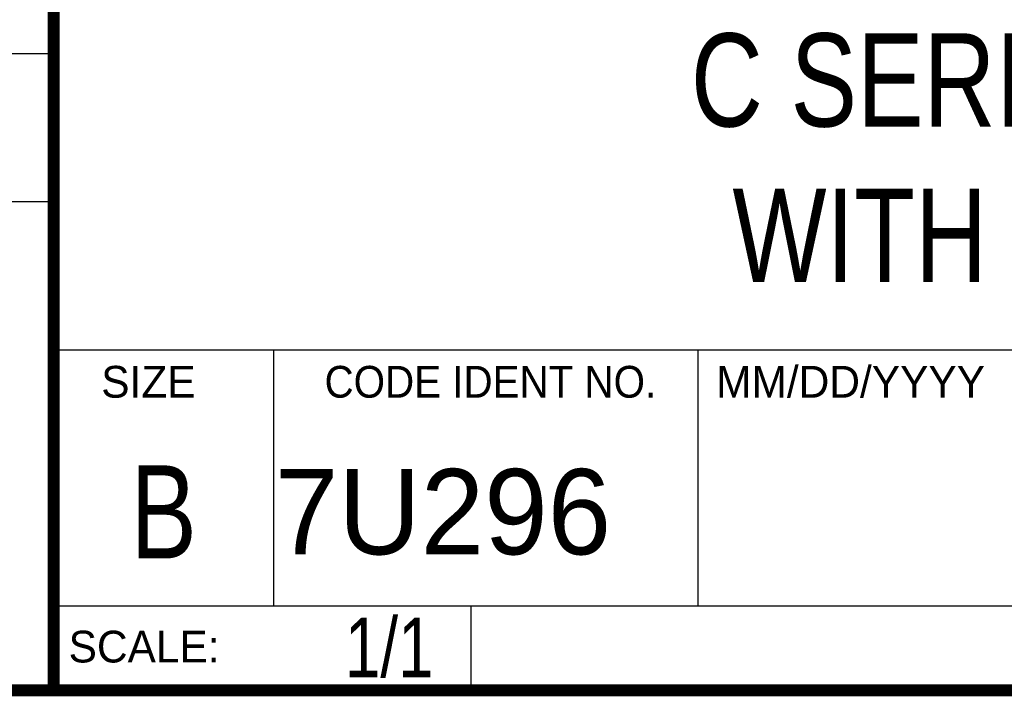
# Model space of a CAD drawing. Header units: inches. Extents: x 0.2 to 16.8, y 0.1 to 10.8.
# Tile 14 of 25: x 13 to 14.7, y 0.2 to 1.4. Entities that reach past the tile are written whole.
import ezdxf
from ezdxf.enums import TextEntityAlignment as Align

# ---------------------------------------------------------------- set-up
doc = ezdxf.new("R2010")
doc.units = ezdxf.units.IN
doc.header["$LTSCALE"] = 0.935
doc.header["$MEASUREMENT"] = 0
doc.layers.get('0').update_dxf_attribs({"linetype": 'CONTINUOUS'})
doc.styles.get("Standard").update_dxf_attribs({"font": 'txt', "width": 0.8})

msp = doc.modelspace()

# ---------------------------------------------------------------- linework, layer by layer
at = {"color": 2, "linetype": 'CONTINUOUS'}
for p, q in [((13.0652, 1.9695), (13.0652, 0.2605)), ((11.482, 1.3265), (13.0653, 1.3265)), ((13.0653, 1.0776), (11.482, 1.0776)), ((13.0652, 0.8295), (16.745, 0.8295)), ((13.434, 0.8295), (13.434, 0.4005)), ((14.146, 0.8295), (14.146, 0.4005)), ((13.0652, 0.4005), (16.745, 0.4005)), ((13.765, 0.4005), (13.765, 0.2605)), ((13.0652, 0.2605), (16.745, 0.2605))]:
    msp.add_line(p, q, dxfattribs=at)
at = {"color": 7, "linetype": 'CONTINUOUS', "const_width": 0.02}
for points in [[(13.0653, 1.9707), (13.0653, 0.2586)], [(0.25, 0.2586), (16.75, 0.2586)]]:
    msp.add_lwpolyline(points, dxfattribs=at)

# ---------------------------------------------------------------- texts
at = {"color": 2, "linetype": 'CONTINUOUS'}
for s, p in [('SIZE', (13.1451, 0.7494)), ('MM/DD/YYYY', (14.1765, 0.7494)), ('SCALE:', (13.0904, 0.3053))]:
    msp.add_text(s, height=0.05325, dxfattribs=at).set_placement(p)
at = {"color": 2, "linetype": 'CONTINUOUS', "width": 0.95}
msp.add_text('CODE IDENT NO.', height=0.053254, dxfattribs=at).set_placement((13.7978, 0.7494), align=Align.CENTER)
at = {"color": 7, "linetype": 'CONTINUOUS', "width": 0.8}
msp.add_text('B', height=0.1562, dxfattribs=at).set_placement((13.2497, 0.4798), align=Align.CENTER)
at = {"color": 7, "linetype": 'CONTINUOUS'}
msp.add_text('7U296', height=0.14316, dxfattribs=at).set_placement((13.4363, 0.4866))
at = {"color": 7, "linetype": 'CONTINUOUS', "width": 0.8}
msp.add_text('1/1', height=0.1, dxfattribs=at).set_placement((13.7025, 0.2805), align=Align.RIGHT)
at = {"color": 7, "linetype": 'CONTINUOUS', "insert": (14.9051, 1.3603), "char_height": 0.15625, "width": 2, "attachment_point": 2}
msp.add_mtext('C SERIES MODULE \\PWITH 4X 2 PIN ST', dxfattribs=at)

doc.saveas('drawing.dxf')
